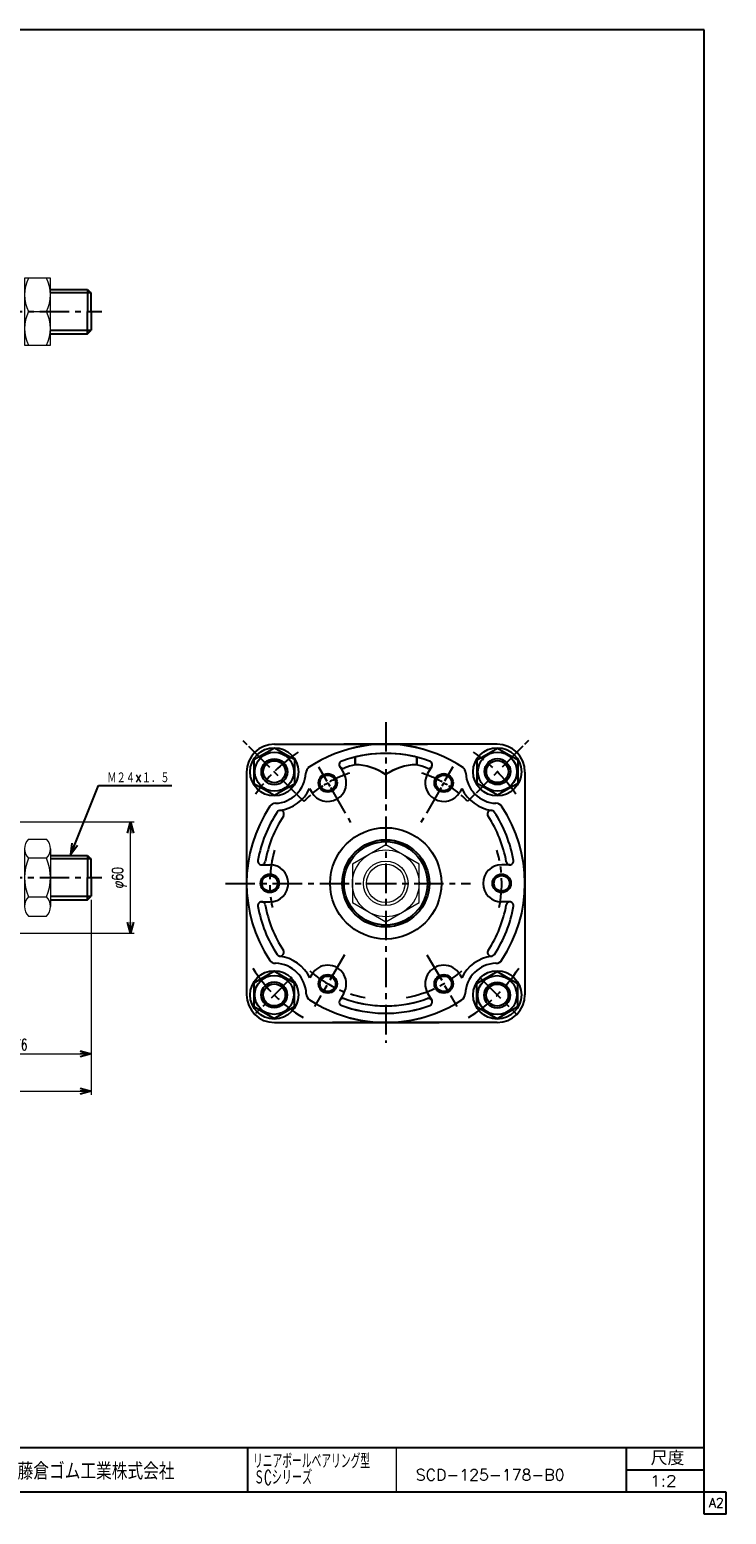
# Model space of a CAD drawing. Header units: millimetres. Extents: x -544 to 574, y -400 to 400.
# Tile 3 of 3: x 199 to 574, y -400 to 400. Entities that reach past the tile are written whole.
import ezdxf
from ezdxf.enums import TextEntityAlignment as Align

# ---------------------------------------------------------------- set-up
doc = ezdxf.new("R2010")
doc.units = ezdxf.units.MM
doc.header["$LTSCALE"] = 0.5
doc.linetypes.add('CENTER', pattern=[50.8, 31.75, -6.35, 6.35, -6.35])
doc.layers.add('Layer0001', color=7, linetype='Continuous')
doc.layers.add('ZUWAKU', color=7, linetype='Continuous')
doc.styles.add('FdaStyle0', font='txt.shx', dxfattribs={"width": 0.714286, "bigfont": 'bigfont'})
doc.dimstyles.new('DaDimRotatedStyle', dxfattribs={"dimtxt": 6, "dimasz": 6.000004, "dimexe": 2, "dimexo": 2, "dimgap": 2, "dimtad": 3, "dimdsep": 46, "dimtxsty": 'FdaStyle0', "dimblk1": 'OPEN30', "dimblk2": 'OPEN30', "dimsah": 1, "dimcen": 0.09, "dimclrd": 4, "dimclre": 4, "dimclrt": 4, "dimadec": 0, "dimazin": 2, "dimtfac": 1, "dimtdec": 4, "dimtmove": 0, "dimatfit": 0, "dimfxl": 1, "dimarcsym": 0})

# ---------------------------------------------------------------- blocks, each defined once
blk = doc.blocks.new('_OPEN30')
at = {"color": 0, "linetype": 'ByBlock', "lineweight": -2}
for p, q in [((-1, 0.267949), (0, 0)), ((0, 0), (-1, -0.267949)), ((0, 0), (-1, 0))]:
    blk.add_line(p, q, dxfattribs=at)
blk = doc.blocks.new('DC_GROUP_Φ125_1')
at = {"color": 4, "linetype": 'Continuous', "lineweight": 13}
for p, q in [((209.76, 266.06), (195.76, 266.06)), ((195.76, 266.06), (195.76, 230.06)), ((209.76, 230.06), (209.76, 266.06)), ((197.95, 248.06), (207.56, 248.06)), ((195.76, 230.06), (209.76, 230.06))]:
    blk.add_line(p, q, dxfattribs=at)
for centre, start, end in [((215.33, 257.06), 152.62656, 207.37344), ((190.18, 257.06), 332.62656, 27.37344), ((215.33, 239.06), 152.62656, 207.37344), ((190.18, 239.06), 332.62656, 27.37344)]:
    blk.add_arc(centre, 19.57, start, end, dxfattribs=at)
blk = doc.blocks.new('DC_GROUP_Φ125_13')
at = {"color": 4, "linetype": 'Continuous', "lineweight": 25}
for radius in [5, 4.2]:
    blk.add_circle((359.2, -114.13), radius, dxfattribs=at)
blk = doc.blocks.new('DC_GROUP_Φ125_14')
at = {"color": 4, "linetype": 'Continuous', "lineweight": 25}
for radius in [5, 4.2]:
    blk.add_circle((327.95, -60), radius, dxfattribs=at)
blk = doc.blocks.new('DC_GROUP_Φ125_15')
at = {"color": 4, "linetype": 'Continuous', "lineweight": 25}
for radius in [5, 4.2]:
    blk.add_circle((359.2, -5.87), radius, dxfattribs=at)
blk = doc.blocks.new('DC_GROUP_Φ125_16')
at = {"color": 4, "linetype": 'Continuous', "lineweight": 25}
for radius in [5, 4.2]:
    blk.add_circle((421.7, -114.13), radius, dxfattribs=at)
blk = doc.blocks.new('DC_GROUP_Φ125_17')
at = {"color": 4, "linetype": 'Continuous', "lineweight": 25}
for radius in [5, 4.2]:
    blk.add_circle((452.95, -60), radius, dxfattribs=at)
blk = doc.blocks.new('DC_GROUP_Φ125_18')
at = {"color": 4, "linetype": 'Continuous', "lineweight": 25}
for radius in [5, 4.2]:
    blk.add_circle((421.7, -5.87), radius, dxfattribs=at)
blk = doc.blocks.new('DC_GROUP_Φ125_19')
at = {"color": 4, "linetype": 'Continuous', "lineweight": 25}
for p, q in [((439.66, 6.56), (450.66, 12.91)), ((450.66, 12.91), (461.66, 6.56)), ((439.66, -6.14), (439.66, 6.56)), ((461.66, 6.56), (461.66, -6.14)), ((450.66, -12.49), (439.66, -6.14)), ((461.66, -6.14), (450.66, -12.49))]:
    blk.add_line(p, q, dxfattribs=at)
for radius in [10.5, 7, 5.95]:
    blk.add_circle((450.66, 0.21), radius, dxfattribs=at)
blk = doc.blocks.new('DC_GROUP_Φ125_20')
at = {"color": 4, "linetype": 'Continuous', "lineweight": 25}
for p, q in [((330.41, 12.84), (319.41, 6.49)), ((341.41, 6.49), (330.41, 12.84)), ((319.41, 6.49), (319.41, -6.21)), ((341.41, -6.21), (341.41, 6.49)), ((319.41, -6.21), (330.41, -12.56)), ((330.41, -12.56), (341.41, -6.21))]:
    blk.add_line(p, q, dxfattribs=at)
for radius in [10.5, 7, 5.95]:
    blk.add_circle((330.41, 0.14), radius, dxfattribs=at)
blk = doc.blocks.new('DC_GROUP_Φ125_21')
at = {"color": 4, "linetype": 'Continuous', "lineweight": 25}
for p, q in [((330.34, -107.4), (319.34, -113.75)), ((341.34, -113.75), (330.34, -107.4)), ((319.34, -113.75), (319.34, -126.45)), ((341.34, -126.45), (341.34, -113.75)), ((319.34, -126.45), (330.34, -132.81)), ((330.34, -132.81), (341.34, -126.45))]:
    blk.add_line(p, q, dxfattribs=at)
for radius in [10.5, 7, 5.95]:
    blk.add_circle((330.34, -120.1), radius, dxfattribs=at)
blk = doc.blocks.new('DC_GROUP_Φ125_22')
at = {"color": 4, "linetype": 'Continuous', "lineweight": 25}
for p, q in [((439.51, -113.89), (450.51, -107.54)), ((450.51, -107.54), (461.51, -113.89)), ((439.51, -126.59), (439.51, -113.89)), ((461.51, -113.89), (461.51, -126.59)), ((450.51, -132.94), (439.51, -126.59)), ((461.51, -126.59), (450.51, -132.94))]:
    blk.add_line(p, q, dxfattribs=at)
for radius in [10.5, 7, 5.95]:
    blk.add_circle((450.51, -120.24), radius, dxfattribs=at)
blk = doc.blocks.new('DC_GROUP_Φ125_23')
at = {"color": 4, "linetype": 'Continuous', "lineweight": 13}
for p, q in [((390.45, -39.22), (372.45, -49.61)), ((408.45, -49.61), (390.45, -39.22)), ((372.45, -49.61), (372.45, -70.39)), ((408.45, -70.39), (408.45, -49.61)), ((372.45, -70.39), (390.45, -80.78)), ((390.45, -80.78), (408.45, -70.39))]:
    blk.add_line(p, q, dxfattribs=at)
for radius in [18, 12, 10.38]:
    blk.add_circle((390.45, -60), radius, dxfattribs=at)
blk = doc.blocks.new('DC_GROUP_Φ125_24')
at = {"color": 4, "linetype": 'Continuous', "lineweight": 13}
for p, q in [((197.94, -36.12), (207.57, -36.12)), ((195.76, -41.32), (195.76, -72.49)), ((207.57, -46.51), (197.94, -46.51)), ((209.76, -41.32), (209.76, -72.49)), ((197.94, -67.3), (207.57, -67.3)), ((197.94, -77.69), (207.57, -77.69))]:
    blk.add_line(p, q, dxfattribs=at)
for centre, radius, start, end in [((203.03, -41.32), 7.27, 134.38531, 225.61469), ((202.49, -41.32), 7.27, 314.38531, 45.61469), ((221.56, -56.91), 25.81, 156.25234, 203.74766), ((183.95, -56.91), 25.81, 336.25234, 23.74766), ((203.03, -72.49), 7.27, 134.38531, 225.61469), ((202.49, -72.49), 7.27, 314.38531, 45.61469)]:
    blk.add_arc(centre, radius, start, end, dxfattribs=at)
blk = doc.blocks.new('*D29')
at = {"color": 4, "linetype": 'Continuous', "lineweight": 13}
for p, q in [((231.76, -68.91), (231.76, -153.91)), ((155.76, -132.41), (155.76, -153.91)), ((155.76, -151.91), (231.76, -151.91))]:
    blk.add_line(p, q, dxfattribs=at)
at = {"color": 4, "xscale": 6.000005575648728, "yscale": 5.999978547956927}
for p, rotation in [((155.76, -151.91), 180), ((231.76, -151.91), 360)]:
    blk.add_blockref('_OPEN30', p, dxfattribs=dict(at, rotation=rotation))
at = {"color": 4, "insert": (193.76, -149.91), "char_height": 6, "width": 19.5, "attachment_point": 8, "style": 'FdaStyle0'}
blk.add_mtext('\\T1.00;76', dxfattribs=at)
blk = doc.blocks.new('*D30')
at = {"color": 4, "linetype": 'Continuous', "lineweight": 13}
for p, q in [((231.76, -68.91), (231.76, -173.91)), ((-190.24, -132.41), (-190.24, -173.91)), ((-190.24, -171.91), (231.76, -171.91))]:
    blk.add_line(p, q, dxfattribs=at)
at = {"color": 4, "xscale": 6.000005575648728, "yscale": 5.999978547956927}
for p, rotation in [((-190.24, -171.91), 180), ((231.76, -171.91), 360)]:
    blk.add_blockref('_OPEN30', p, dxfattribs=dict(at, rotation=rotation))
at = {"color": 4, "insert": (20.76, -169.91), "char_height": 6, "width": 25.5, "attachment_point": 8, "style": 'FdaStyle0'}
blk.add_mtext('\\T1.00;422', dxfattribs=at)
blk = doc.blocks.new('*D31')
at = {"color": 4, "linetype": 'Continuous', "lineweight": 13}
for p, q in [((160.76, -26.91), (254.91, -26.91)), ((252.91, -86.91), (252.91, -26.91)), ((160.76, -86.91), (254.91, -86.91))]:
    blk.add_line(p, q, dxfattribs=at)
at = {"color": 4, "xscale": 6.000005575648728, "yscale": 5.999978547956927}
for p, rotation in [((252.91, -26.91), 90), ((252.91, -86.91), 270)]:
    blk.add_blockref('_OPEN30', p, dxfattribs=dict(at, rotation=rotation))
at = {"color": 4, "insert": (250.91, -56.91), "char_height": 6, "width": 25.5, "attachment_point": 8, "rotation": 90, "style": 'FdaStyle0'}
blk.add_mtext('\\T1.00;φ60', dxfattribs=at)
blk = doc.blocks.new('DC_GROUP_Φ125_25')
at = {"color": 4, "linetype": 'Continuous', "lineweight": 13}
for p, q in [((209.76, 266.06), (195.76, 266.06)), ((195.76, 266.06), (195.76, 230.06)), ((209.76, 230.06), (209.76, 266.06)), ((197.95, 248.06), (207.56, 248.06)), ((195.76, 230.06), (209.76, 230.06))]:
    blk.add_line(p, q, dxfattribs=at)
for centre, start, end in [((215.33, 257.06), 152.62656, 207.37344), ((190.18, 257.06), 332.62656, 27.37344), ((215.33, 239.06), 152.62656, 207.37344), ((190.18, 239.06), 332.62656, 27.37344)]:
    blk.add_arc(centre, 19.57, start, end, dxfattribs=at)
blk = doc.blocks.new('DC_GROUP_Φ125_37')
at = {"color": 4, "linetype": 'Continuous', "lineweight": 25}
for radius in [5, 4.2]:
    blk.add_circle((359.2, -114.13), radius, dxfattribs=at)
blk = doc.blocks.new('DC_GROUP_Φ125_38')
at = {"color": 4, "linetype": 'Continuous', "lineweight": 25}
for radius in [5, 4.2]:
    blk.add_circle((327.95, -60), radius, dxfattribs=at)
blk = doc.blocks.new('DC_GROUP_Φ125_39')
at = {"color": 4, "linetype": 'Continuous', "lineweight": 25}
for radius in [5, 4.2]:
    blk.add_circle((359.2, -5.87), radius, dxfattribs=at)
blk = doc.blocks.new('DC_GROUP_Φ125_40')
at = {"color": 4, "linetype": 'Continuous', "lineweight": 25}
for radius in [5, 4.2]:
    blk.add_circle((421.7, -114.13), radius, dxfattribs=at)
blk = doc.blocks.new('DC_GROUP_Φ125_41')
at = {"color": 4, "linetype": 'Continuous', "lineweight": 25}
for radius in [5, 4.2]:
    blk.add_circle((452.95, -60), radius, dxfattribs=at)
blk = doc.blocks.new('DC_GROUP_Φ125_42')
at = {"color": 4, "linetype": 'Continuous', "lineweight": 25}
for radius in [5, 4.2]:
    blk.add_circle((421.7, -5.87), radius, dxfattribs=at)
blk = doc.blocks.new('DC_GROUP_Φ125_43')
at = {"color": 4, "linetype": 'Continuous', "lineweight": 25}
for p, q in [((439.66, 6.56), (450.66, 12.91)), ((450.66, 12.91), (461.66, 6.56)), ((439.66, -6.14), (439.66, 6.56)), ((461.66, 6.56), (461.66, -6.14)), ((450.66, -12.49), (439.66, -6.14)), ((461.66, -6.14), (450.66, -12.49))]:
    blk.add_line(p, q, dxfattribs=at)
for radius in [10.5, 7, 5.95]:
    blk.add_circle((450.66, 0.21), radius, dxfattribs=at)
blk = doc.blocks.new('DC_GROUP_Φ125_44')
at = {"color": 4, "linetype": 'Continuous', "lineweight": 25}
for p, q in [((330.41, 12.84), (319.41, 6.49)), ((341.41, 6.49), (330.41, 12.84)), ((319.41, 6.49), (319.41, -6.21)), ((341.41, -6.21), (341.41, 6.49)), ((319.41, -6.21), (330.41, -12.56)), ((330.41, -12.56), (341.41, -6.21))]:
    blk.add_line(p, q, dxfattribs=at)
for radius in [10.5, 7, 5.95]:
    blk.add_circle((330.41, 0.14), radius, dxfattribs=at)
blk = doc.blocks.new('DC_GROUP_Φ125_45')
at = {"color": 4, "linetype": 'Continuous', "lineweight": 25}
for p, q in [((330.34, -107.4), (319.34, -113.75)), ((341.34, -113.75), (330.34, -107.4)), ((319.34, -113.75), (319.34, -126.45)), ((341.34, -126.45), (341.34, -113.75)), ((319.34, -126.45), (330.34, -132.81)), ((330.34, -132.81), (341.34, -126.45))]:
    blk.add_line(p, q, dxfattribs=at)
for radius in [10.5, 7, 5.95]:
    blk.add_circle((330.34, -120.1), radius, dxfattribs=at)
blk = doc.blocks.new('DC_GROUP_Φ125_46')
at = {"color": 4, "linetype": 'Continuous', "lineweight": 25}
for p, q in [((439.51, -113.89), (450.51, -107.54)), ((450.51, -107.54), (461.51, -113.89)), ((439.51, -126.59), (439.51, -113.89)), ((461.51, -113.89), (461.51, -126.59)), ((450.51, -132.94), (439.51, -126.59)), ((461.51, -126.59), (450.51, -132.94))]:
    blk.add_line(p, q, dxfattribs=at)
for radius in [10.5, 7, 5.95]:
    blk.add_circle((450.51, -120.24), radius, dxfattribs=at)
blk = doc.blocks.new('DC_GROUP_Φ125_47')
at = {"color": 4, "linetype": 'Continuous', "lineweight": 13}
for p, q in [((390.45, -39.22), (372.45, -49.61)), ((408.45, -49.61), (390.45, -39.22)), ((372.45, -49.61), (372.45, -70.39)), ((408.45, -70.39), (408.45, -49.61)), ((372.45, -70.39), (390.45, -80.78)), ((390.45, -80.78), (408.45, -70.39))]:
    blk.add_line(p, q, dxfattribs=at)
for radius in [18, 12, 10.38]:
    blk.add_circle((390.45, -60), radius, dxfattribs=at)
blk = doc.blocks.new('DC_GROUP_Φ125_48')
at = {"color": 4, "linetype": 'Continuous', "lineweight": 13}
for p, q in [((197.94, -36.12), (207.57, -36.12)), ((195.76, -41.32), (195.76, -72.49)), ((207.57, -46.51), (197.94, -46.51)), ((209.76, -41.32), (209.76, -72.49)), ((197.94, -67.3), (207.57, -67.3)), ((197.94, -77.69), (207.57, -77.69))]:
    blk.add_line(p, q, dxfattribs=at)
for centre, radius, start, end in [((203.03, -41.32), 7.27, 134.38531, 225.61469), ((202.49, -41.32), 7.27, 314.38531, 45.61469), ((221.56, -56.91), 25.81, 156.25234, 203.74766), ((183.95, -56.91), 25.81, 336.25234, 23.74766), ((203.03, -72.49), 7.27, 134.38531, 225.61469), ((202.49, -72.49), 7.27, 314.38531, 45.61469)]:
    blk.add_arc(centre, radius, start, end, dxfattribs=at)
blk = doc.blocks.new('*D60')
at = {"color": 4, "linetype": 'Continuous', "lineweight": 13}
for p, q in [((231.76, -68.91), (231.76, -153.91)), ((155.76, -132.41), (155.76, -153.91)), ((155.76, -151.91), (231.76, -151.91))]:
    blk.add_line(p, q, dxfattribs=at)
at = {"color": 4, "xscale": 6.000005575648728, "yscale": 5.999978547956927}
for p, rotation in [((155.76, -151.91), 180), ((231.76, -151.91), 360)]:
    blk.add_blockref('_OPEN30', p, dxfattribs=dict(at, rotation=rotation))
at = {"color": 4, "insert": (193.76, -149.91), "char_height": 6, "width": 19.5, "attachment_point": 8, "style": 'FdaStyle0'}
blk.add_mtext('\\T1.00;76', dxfattribs=at)
blk = doc.blocks.new('*D61')
at = {"color": 4, "linetype": 'Continuous', "lineweight": 13}
for p, q in [((231.76, -68.91), (231.76, -173.91)), ((-190.24, -132.41), (-190.24, -173.91)), ((-190.24, -171.91), (231.76, -171.91))]:
    blk.add_line(p, q, dxfattribs=at)
at = {"color": 4, "xscale": 6.000005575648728, "yscale": 5.999978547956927}
for p, rotation in [((-190.24, -171.91), 180), ((231.76, -171.91), 360)]:
    blk.add_blockref('_OPEN30', p, dxfattribs=dict(at, rotation=rotation))
at = {"color": 4, "insert": (20.76, -169.91), "char_height": 6, "width": 25.5, "attachment_point": 8, "style": 'FdaStyle0'}
blk.add_mtext('\\T1.00;422', dxfattribs=at)
blk = doc.blocks.new('*D62')
at = {"color": 4, "linetype": 'Continuous', "lineweight": 13}
for p, q in [((160.76, -26.91), (254.91, -26.91)), ((252.91, -86.91), (252.91, -26.91)), ((160.76, -86.91), (254.91, -86.91))]:
    blk.add_line(p, q, dxfattribs=at)
at = {"color": 4, "xscale": 6.000005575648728, "yscale": 5.999978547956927}
for p, rotation in [((252.91, -26.91), 90), ((252.91, -86.91), 270)]:
    blk.add_blockref('_OPEN30', p, dxfattribs=dict(at, rotation=rotation))
at = {"color": 4, "insert": (250.91, -56.91), "char_height": 6, "width": 25.5, "attachment_point": 8, "rotation": 90, "style": 'FdaStyle0'}
blk.add_mtext('\\T1.00;φ60', dxfattribs=at)

msp = doc.modelspace()

# ---------------------------------------------------------------- linework, layer by layer
at = {"color": 4, "linetype": 'CENTER', "lineweight": 25}
for p, q in [((-202.464, 248.06), (237.509, 248.06)), ((-202.464, 248.06), (237.509, 248.06)), ((390.448, 26.853), (390.448, -145.876)), ((390.448, 26.853), (390.448, -145.876)), ((316.557, 13.891), (341.777, -11.33)), ((316.557, 13.891), (341.777, -11.33)), ((464.339, 13.891), (439.118, -11.33)), ((464.339, 13.891), (439.118, -11.33)), ((354.242, 2.71), (358.698, -5.008)), ((354.242, 2.71), (358.698, -5.008)), ((426.653, 2.71), (422.197, -5.008)), ((426.653, 2.71), (422.197, -5.008)), ((360.631, -8.356), (371.54, -27.251)), ((360.631, -8.356), (371.54, -27.251)), ((420.265, -8.356), (409.356, -27.251)), ((420.265, -8.356), (409.356, -27.251)), ((-202.464, -56.906), (237.509, -56.906)), ((-202.464, -56.906), (237.509, -56.906)), ((304.096, -60), (436.061, -60)), ((304.096, -60), (436.061, -60)), ((368.229, -98.484), (352.102, -126.417)), ((368.229, -98.484), (352.102, -126.417)), ((412.666, -98.484), (428.793, -126.417)), ((412.666, -98.484), (428.793, -126.417)), ((339.843, -110.605), (320.294, -130.154)), ((339.843, -110.605), (320.294, -130.154)), ((441.053, -110.605), (460.602, -130.154)), ((441.053, -110.605), (460.602, -130.154))]:
    msp.add_line(p, q, dxfattribs=at)
at = {"color": 4, "linetype": 'Continuous', "lineweight": 25}
for p, q in [((313.422, 16.982), (315.655, 14.749)), ((313.422, 16.982), (315.655, 14.749)), ((313.422, 16.982), (315.655, 14.749)), ((313.422, 16.982), (315.655, 14.749)), ((467.474, 16.982), (465.241, 14.749)), ((467.474, 16.982), (465.241, 14.749)), ((467.474, 16.982), (465.241, 14.749)), ((467.474, 16.982), (465.241, 14.749)), ((330.448, 15), (413, 15)), ((330.448, 15), (413, 15)), ((450.448, 15), (367.895, 15)), ((450.448, 15), (367.895, 15)), ((373.762, 8.028), (373.762, 3.904)), ((373.762, 8.028), (373.762, 3.904)), ((373.948, 8.028), (373.948, 3.904)), ((373.948, 8.028), (373.948, 3.904)), ((406.948, 8.028), (406.948, 3.904)), ((406.948, 8.028), (406.948, 3.904)), ((407.134, 8.028), (407.134, 3.904)), ((407.134, 8.028), (407.134, 3.904)), ((315.448, 0), (315.448, -120)), ((315.448, 0), (315.448, -120)), ((365.642, 2.966), (367.858, -0.873)), ((365.642, 2.966), (367.858, -0.873)), ((415.254, 2.966), (413.038, -0.873)), ((415.254, 2.966), (413.038, -0.873)), ((465.448, 0), (465.448, -120)), ((465.448, 0), (465.448, -120)), ((220.65, -44.491), (235.55, -7.274)), ((220.65, -44.491), (235.55, -7.274)), ((235.55, -7.274), (275.15, -7.274)), ((235.55, -7.274), (275.15, -7.274)), ((359.198, -5.873), (360.225, -7.653)), ((359.198, -5.873), (360.225, -7.653)), ((421.698, -5.873), (420.67, -7.653)), ((421.698, -5.873), (420.67, -7.653)), ((342.779, -12.331), (346.254, -15.806)), ((342.779, -12.331), (346.254, -15.806)), ((349.409, -8.919), (350.538, -10.873)), ((349.409, -8.919), (350.538, -10.873)), ((431.487, -8.919), (430.358, -10.873)), ((431.487, -8.919), (430.358, -10.873)), ((438.117, -12.331), (434.642, -15.806)), ((438.117, -12.331), (434.642, -15.806)), ((323.515, -50), (327.948, -50)), ((323.515, -50), (327.948, -50)), ((457.381, -50), (452.948, -50)), ((457.381, -50), (452.948, -50)), ((323.515, -70), (327.948, -70)), ((323.515, -70), (327.948, -70)), ((457.381, -70), (452.948, -70)), ((457.381, -70), (452.948, -70)), ((350.538, -109.127), (349.503, -110.918)), ((350.538, -109.127), (349.503, -110.918)), ((430.358, -109.127), (431.392, -110.918)), ((430.358, -109.127), (431.392, -110.918)), ((367.858, -119.127), (365.642, -122.966)), ((367.858, -119.127), (365.642, -122.966)), ((413.038, -119.127), (415.254, -122.966)), ((413.038, -119.127), (415.254, -122.966)), ((330.448, -135), (419.233, -135)), ((330.448, -135), (419.233, -135)), ((450.448, -135), (361.662, -135)), ((450.448, -135), (361.662, -135))]:
    msp.add_line(p, q, dxfattribs=at)
for centre, radius in [((330.344, 0.104), 13), ((330.344, 0.104), 13), ((450.552, 0.104), 13), ((450.552, 0.104), 13), ((390.448, -60), 30), ((390.448, -60), 30), ((390.448, -60), 30), ((390.448, -60), 30), ((390.448, -60), 23.5), ((390.448, -60), 23.5), ((390.448, -60), 23.5), ((390.448, -60), 23.5), ((390.448, -60), 22.5), ((390.448, -60), 22.5), ((390.448, -60), 22.5), ((390.448, -60), 22.5), ((330.344, -120.104), 13), ((330.344, -120.104), 13), ((450.552, -120.104), 13), ((450.552, -120.104), 13)]:
    msp.add_circle(centre, radius, dxfattribs=at)
for centre, radius, start, end in [((330.448, 0), 15, 90, 180), ((330.448, 0), 15, 90, 180), ((390.448, -60), 75, 74.685064, 123.975199), ((390.448, -60), 75, 74.685064, 123.975199), ((390.448, -60), 70, 74.591767, 109.279343), ((390.448, -60), 70, 74.591767, 109.279343), ((390.448, -60), 75, 56.024801, 105.314936), ((390.448, -60), 75, 56.024801, 105.314936), ((390.448, -60), 70, 70.720657, 105.408233), ((390.448, -60), 70, 70.720657, 105.408233), ((450.448, 0), 15, 0, 90), ((450.448, 0), 15, 0, 90), ((351.326, -0.75), 4, 123.436098, 177.667925), ((351.326, -0.75), 4, 123.436098, 177.667925), ((367.374, 3.966), 2, 90, 289.835751), ((367.374, 3.966), 2, 90, 289.835751), ((390.448, -60), 66, 104.477512, 109.835751), ((390.448, -60), 66, 104.477512, 109.835751), ((373.359, -26.093), 30, 55.492211, 89.231133), ((373.359, -26.093), 30, 55.492211, 89.231133), ((373.545, -26.093), 30, 55.492211, 89.231133), ((373.545, -26.093), 30, 55.492211, 89.231133), ((407.35, -26.093), 30, 90.768867, 124.507789), ((407.35, -26.093), 30, 90.768867, 124.507789), ((407.536, -26.093), 30, 90.768867, 124.507789), ((407.536, -26.093), 30, 90.768867, 124.507789), ((390.448, -60), 66, 70.164249, 75.522488), ((390.448, -60), 66, 70.164249, 75.522488), ((413.522, 3.966), 2, 250.164249, 90), ((413.522, 3.966), 2, 250.164249, 90), ((429.569, -0.75), 4, 2.332075, 56.563902), ((429.569, -0.75), 4, 2.332075, 56.563902), ((330.344, 0.104), 17, 272.332075, 357.667925), ((330.344, 0.104), 17, 272.332075, 357.667925), ((359.198, -5.873), 10, 210, 30), ((359.198, -5.873), 10, 210, 30), ((390.448, -60), 62.5, 120, 122.261162), ((390.448, -60), 62.5, 120, 122.261162), ((421.698, -5.873), 10, 150, 330), ((421.698, -5.873), 10, 150, 330), ((390.448, -60), 62.5, 57.738838, 60), ((390.448, -60), 62.5, 57.738838, 60), ((450.552, 0.104), 17, 182.332075, 267.667925), ((450.552, 0.104), 17, 182.332075, 267.667925), ((330.455, 0.124), 21, 277.905276, 334.494858), ((330.455, 0.124), 21, 277.905276, 334.494858), ((390.448, -60), 62.5, 130.479066, 135), ((390.448, -60), 62.5, 130.479066, 135), ((390.448, -60), 62.5, 45, 49.520934), ((390.448, -60), 62.5, 45, 49.520934), ((450.44, 0.124), 21, 205.505142, 262.094724), ((450.44, 0.124), 21, 205.505142, 262.094724), ((390.448, -60), 75, 146.40461, 213.417436), ((390.448, -60), 75, 146.40461, 213.417436), ((390.448, -60), 70, 146.691023, 169.835751), ((390.448, -60), 70, 146.691023, 169.835751), ((390.448, -60), 66, 146.691023, 169.835751), ((390.448, -60), 66, 146.691023, 169.835751), ((331.198, -20.879), 4, 92.332075, 146.563902), ((331.198, -20.879), 4, 92.332075, 146.563902), ((333.619, -22.658), 2, 326.691023, 146.691023), ((333.619, -22.658), 2, 326.691023, 146.691023), ((447.277, -22.658), 2, 33.308977, 213.308977), ((447.277, -22.658), 2, 33.308977, 213.308977), ((390.448, -60), 66, 10.164249, 33.308977), ((390.448, -60), 66, 10.164249, 33.308977), ((390.448, -60), 70, 10.164249, 33.308977), ((390.448, -60), 70, 10.164249, 33.308977), ((449.697, -20.879), 4, 33.436098, 87.667925), ((449.697, -20.879), 4, 33.436098, 87.667925), ((390.448, -60), 75, 326.582564, 33.59539), ((390.448, -60), 75, 326.582564, 33.59539), ((323.515, -48), 2, 169.835751, 349.835751), ((323.515, -48), 2, 169.835751, 349.835751), ((457.381, -48), 2, 190.164249, 10.164249), ((457.381, -48), 2, 190.164249, 10.164249), ((327.948, -60), 10, 270, 90), ((327.948, -60), 10, 270, 90), ((452.948, -60), 10, 90, 270), ((452.948, -60), 10, 90, 270), ((323.515, -72), 2, 10.164249, 190.164249), ((323.515, -72), 2, 10.164249, 190.164249), ((390.448, -60), 66, 190.164249, 213.252792), ((390.448, -60), 66, 190.164249, 213.252792), ((390.448, -60), 66, 326.747208, 349.835751), ((390.448, -60), 66, 326.747208, 349.835751), ((457.381, -72), 2, 349.835751, 169.835751), ((457.381, -72), 2, 349.835751, 169.835751), ((390.448, -60), 70, 190.164249, 213.252792), ((390.448, -60), 70, 190.164249, 213.252792), ((390.448, -60), 70, 326.747208, 349.835751), ((390.448, -60), 70, 326.747208, 349.835751), ((331.185, -99.102), 4, 213.417436, 268.440683), ((331.185, -99.102), 4, 213.417436, 268.440683), ((330.614, -120.094), 17, 1.80836, 88.440683), ((330.614, -120.094), 17, 1.80836, 88.440683), ((333.582, -97.287), 2, 213.252792, 33.252792), ((333.582, -97.287), 2, 213.252792, 33.252792), ((330.614, -120.094), 21, 25.910105, 82.585404), ((330.614, -120.094), 21, 25.910105, 82.585404), ((450.282, -120.094), 21, 97.414596, 154.089895), ((450.282, -120.094), 21, 97.414596, 154.089895), ((450.282, -120.094), 17, 91.559317, 178.19164), ((450.282, -120.094), 17, 91.559317, 178.19164), ((447.313, -97.287), 2, 146.747208, 326.747208), ((447.313, -97.287), 2, 146.747208, 326.747208), ((449.71, -99.102), 4, 271.559317, 326.582564), ((449.71, -99.102), 4, 271.559317, 326.582564), ((359.198, -114.127), 10, 330, 150), ((359.198, -114.127), 10, 330, 150), ((421.698, -114.127), 10, 30, 210), ((421.698, -114.127), 10, 30, 210), ((330.448, -120), 15, 180, 270), ((330.448, -120), 15, 180, 270), ((351.604, -119.432), 4, 181.80836, 236.831607), ((351.604, -119.432), 4, 181.80836, 236.831607), ((429.292, -119.432), 4, 303.168393, 358.19164), ((429.292, -119.432), 4, 303.168393, 358.19164), ((450.448, -120), 15, 270, 0), ((450.448, -120), 15, 270, 0), ((390.448, -60), 75, 236.831607, 286.147364), ((390.448, -60), 75, 236.831607, 286.147364), ((367.374, -123.966), 2, 70.164249, 250.164249), ((367.374, -123.966), 2, 70.164249, 250.164249), ((390.448, -60), 70, 250.164249, 287.572981), ((390.448, -60), 70, 250.164249, 287.572981), ((390.448, -60), 66, 250.164249, 286.477416), ((390.448, -60), 66, 250.164249, 286.477416), ((390.448, -60), 70, 252.427019, 289.835751), ((390.448, -60), 70, 252.427019, 289.835751), ((390.448, -60), 75, 253.852636, 303.168393), ((390.448, -60), 75, 253.852636, 303.168393), ((390.448, -60), 66, 253.522584, 289.835751), ((390.448, -60), 66, 253.522584, 289.835751), ((413.522, -123.966), 2, 289.835751, 109.835751), ((413.522, -123.966), 2, 289.835751, 109.835751)]:
    msp.add_arc(centre, radius, start, end, dxfattribs=at)
at = {"color": 4, "linetype": 'CENTER', "lineweight": 25}
for radius, start, end in [(85, 123.755627, 145.607759), (85, 123.755627, 145.607759), (85, 34.392241, 56.244373), (85, 34.392241, 56.244373), (62.5, 122.869195, 129.496634), (62.5, 122.869195, 129.496634), (62.5, 108.17533, 119.070925), (62.5, 108.17533, 119.070925), (62.5, 60.929075, 71.82467), (62.5, 60.929075, 71.82467), (62.5, 50.503366, 57.130805), (62.5, 50.503366, 57.130805), (62.5, 163.437225, 192.053876), (62.5, 163.437225, 192.053876), (62.5, 347.946124, 16.562775), (62.5, 347.946124, 16.562775), (85, 212.521735, 238.366456), (85, 212.521735, 238.366456), (62.5, 229.008474, 259.710646), (62.5, 229.008474, 259.710646), (62.5, 280.289354, 310.991526), (62.5, 280.289354, 310.991526), (85, 301.633544, 327.478265), (85, 301.633544, 327.478265)]:
    msp.add_arc((390.448, -60), radius, start, end, dxfattribs=at)
at = {"layer": 'Layer0001', "color": 4, "linetype": 'Continuous', "lineweight": 25}
for p, q in [((209.757, 260.06), (229.757, 260.06)), ((209.757, 260.06), (229.757, 260.06)), ((231.757, 258.26), (209.757, 258.26)), ((231.757, 258.26), (209.757, 258.26)), ((229.757, 260.06), (231.757, 258.06)), ((229.757, 260.06), (229.757, 248.06)), ((229.757, 260.06), (231.757, 258.06)), ((229.757, 260.06), (229.757, 248.06)), ((231.757, 248.06), (231.757, 258.06)), ((231.757, 248.06), (231.757, 258.06)), ((229.757, 236.06), (229.757, 248.06)), ((229.757, 236.06), (229.757, 248.06)), ((231.757, 248.06), (231.757, 238.06)), ((231.757, 248.06), (231.757, 238.06)), ((231.757, 237.86), (209.757, 237.86)), ((231.757, 237.86), (209.757, 237.86)), ((209.757, 236.06), (229.757, 236.06)), ((209.757, 236.06), (229.757, 236.06)), ((229.757, 236.06), (231.757, 238.06)), ((229.757, 236.06), (231.757, 238.06)), ((209.757, -44.906), (229.757, -44.906)), ((209.757, -44.906), (229.757, -44.906)), ((231.757, -46.706), (209.757, -46.706)), ((231.757, -46.706), (209.757, -46.706)), ((229.757, -44.906), (231.757, -46.906)), ((229.757, -44.906), (229.757, -56.906)), ((229.757, -44.906), (231.757, -46.906)), ((229.757, -44.906), (229.757, -56.906)), ((231.757, -56.906), (231.757, -46.906)), ((231.757, -56.906), (231.757, -46.906)), ((229.757, -68.906), (229.757, -56.906)), ((229.757, -68.906), (229.757, -56.906)), ((231.757, -56.906), (231.757, -66.906)), ((231.757, -56.906), (231.757, -66.906)), ((231.757, -67.106), (209.757, -67.106)), ((231.757, -67.106), (209.757, -67.106)), ((209.757, -68.906), (229.757, -68.906)), ((209.757, -68.906), (229.757, -68.906)), ((229.757, -68.906), (231.757, -66.906)), ((229.757, -68.906), (231.757, -66.906))]:
    msp.add_line(p, q, dxfattribs=at)
at = {"layer": 'ZUWAKU', "color": 5, "linetype": 'Continuous', "lineweight": 25}
for p, q in [((562, 400), (-544, 400)), ((562, -400), (562, 400)), ((574, -388), (-544, -388)), ((574, -400), (574, -388)), ((574, -400), (562, -400))]:
    msp.add_line(p, q, dxfattribs=at)
at = {"layer": 'ZUWAKU', "color": 4, "linetype": 'Continuous', "lineweight": 25}
for p, q in [((180, -364), (562, -364)), ((316, -364), (316, -388)), ((520.27, -388), (520.27, -364)), ((520.27, -376), (562, -376))]:
    msp.add_line(p, q, dxfattribs=at)
at = {"layer": 'ZUWAKU', "color": 4, "linetype": 'Continuous', "lineweight": 13}
msp.add_line((396, -364), (396, -388), dxfattribs=at)

# ---------------------------------------------------------------- block references
at = {"linetype": 'Continuous'}
for name in ['DC_GROUP_Φ125_1', 'DC_GROUP_Φ125_25', 'DC_GROUP_Φ125_20', 'DC_GROUP_Φ125_44', 'DC_GROUP_Φ125_19', 'DC_GROUP_Φ125_43', 'DC_GROUP_Φ125_15', 'DC_GROUP_Φ125_39', 'DC_GROUP_Φ125_18', 'DC_GROUP_Φ125_42', 'DC_GROUP_Φ125_24', 'DC_GROUP_Φ125_48', 'DC_GROUP_Φ125_23', 'DC_GROUP_Φ125_47', 'DC_GROUP_Φ125_14', 'DC_GROUP_Φ125_38', 'DC_GROUP_Φ125_17', 'DC_GROUP_Φ125_41', 'DC_GROUP_Φ125_21', 'DC_GROUP_Φ125_45', 'DC_GROUP_Φ125_13', 'DC_GROUP_Φ125_37', 'DC_GROUP_Φ125_16', 'DC_GROUP_Φ125_40', 'DC_GROUP_Φ125_22', 'DC_GROUP_Φ125_46']:
    msp.add_blockref(name, (0, 0), dxfattribs=at)
at = {"color": 4, "xscale": 6.000005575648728, "yscale": 5.999978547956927, "rotation": 248.1810151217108}
msp.add_blockref('_OPEN30', (220.65, -44.491), dxfattribs=at)
msp.add_blockref('_OPEN30', (220.65, -44.491), dxfattribs=at)

# ---------------------------------------------------------------- texts
at = {"color": 4, "style": 'FdaStyle0'}
for s, height, width, p, p2 in [('Ｍ２４×１．５', 6, 0.666667, (240.35, -6.074), (273.95, -6.074)), ('Ｍ２４×１．５', 6, 0.666667, (240.35, -6.074), (273.95, -6.074)), ('リニアボールベアリング型', 8, 0.522784, (318.923, -375.325), (382.023, -375.325)), ('ＳCシリーズ', 8, 0.539655, (319.483, -384.129), (350.783, -384.129)), ('SCD-125-178-B0', 6, 0.826804, (406.631, -381.726), (486.831, -381.726)), ('SCD-125-178-B0', 6, 0.826804, (406.631, -381.726), (486.831, -381.726)), ('1:2', 6, 0.8, (532.87, -385), (547.27, -385)), ('1:2', 6, 0.8, (532.87, -385), (547.27, -385))]:
    msp.add_text(s, height=height, dxfattribs=dict(at, width=width)).set_placement(p, p2, align=Align.FIT)
at = {"layer": 'ZUWAKU', "color": 4, "style": 'FdaStyle0'}
for s, height, width, p, p2 in [('尺度', 7.6, 0.749175, (533.23, -373.56), (551.39, -373.56)), ('藤倉ゴム工業株式会社', 9, 0.652778, (192.025, -381.315), (276.625, -381.315))]:
    msp.add_text(s, height=height, dxfattribs=dict(at, width=width)).set_placement(p, p2, align=Align.FIT)
at = {"layer": 'ZUWAKU', "color": 7, "style": 'FdaStyle0', "width": 0.8}
msp.add_text('A2', height=5, dxfattribs=at).set_placement((564.615, -396.25), (572.615, -396.25), align=Align.FIT)

# ---------------------------------------------------------------- dimensions: what is measured, and where the dimension line sits
at = {"linetype": 'Continuous', "lineweight": 13}
for picture in ['*D31', '*D62']:
    dim = msp.add_linear_dim(base=(252.913, -26.906), p1=(158.757, -86.906), p2=(158.757, -26.906), angle=90, text='φ<>', dimstyle='DaDimRotatedStyle', override={"dimtxt": 6, "dimasz": 6.000004, "dimexe": 2, "dimexo": 2, "dimgap": 2, "dimtad": 3, "dimtih": 0, "dimtoh": 0, "dimdec": 2, "dimzin": 8, "dimtxsty": 'FdaStyle0', "dimblk1": 'OPEN30', "dimblk2": 'OPEN30', "dimsah": 1, "dimclrd": 4, "dimclre": 4, "dimclrt": 4, "dimazin": 2, "dimtofl": 1, "dimatfit": 0, "dimtolj": 0, "dimtzin": 8}, dxfattribs=at)
    dim.commit()
    dim.dimension.update_dxf_attribs({"geometry": picture, "text_midpoint": (252.913, -56.906)})
for base, p1, picture, middle in [((231.757, -171.906), (-190.243, -130.406), '*D30', (20.757, -171.906)), ((231.757, -171.906), (-190.243, -130.406), '*D61', (20.757, -171.906)), ((231.757, -151.906), (155.757, -130.406), '*D29', (193.757, -151.906)), ((231.757, -151.906), (155.757, -130.406), '*D60', (193.757, -151.906))]:
    dim = msp.add_linear_dim(base=base, p1=p1, p2=(231.757, -66.906), dimstyle='DaDimRotatedStyle', override={"dimtxt": 6, "dimasz": 6.000004, "dimexe": 2, "dimexo": 2, "dimgap": 2, "dimtad": 3, "dimtih": 0, "dimtoh": 0, "dimdec": 2, "dimzin": 8, "dimtxsty": 'FdaStyle0', "dimblk1": 'OPEN30', "dimblk2": 'OPEN30', "dimsah": 1, "dimclrd": 4, "dimclre": 4, "dimclrt": 4, "dimazin": 2, "dimtofl": 1, "dimatfit": 0, "dimtolj": 0, "dimtzin": 8}, dxfattribs=at)
    dim.commit()
    dim.dimension.update_dxf_attribs({"geometry": picture, "text_midpoint": middle})

doc.saveas('drawing.dxf')
